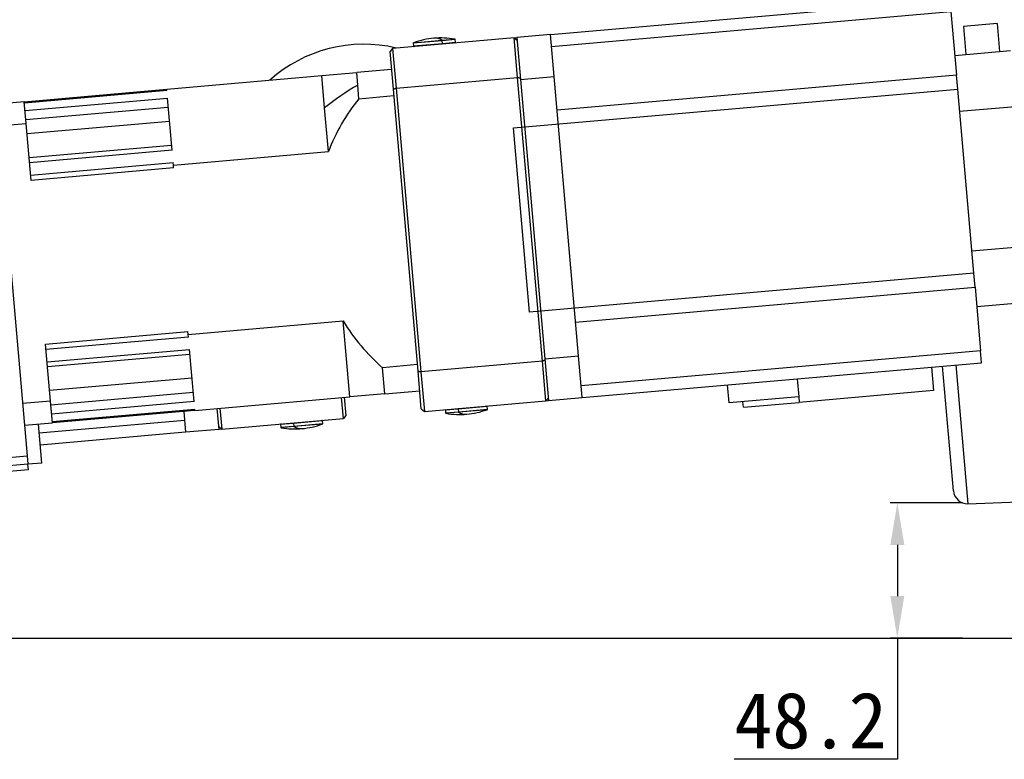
# Model space of a CAD drawing. Header units: millimetres. Extents: x 98673 to 101395, y 28002 to 29954.
# Tile 26 of 43: x 100255 to 100606, y 28495 to 28759. Entities that reach past the tile are written whole.
import ezdxf

# ---------------------------------------------------------------- set-up
doc = ezdxf.new("R2010")
doc.units = ezdxf.units.MM
doc.layers.add('标注', color=3, linetype='Continuous', lineweight=25)
doc.styles.get("Standard").update_dxf_attribs({"font": 'SimSun.ttf'})
doc.dimstyles.new('ISO-25', dxfattribs={"dimscale": 2.5, "dimtxt": 8, "dimasz": 6, "dimexe": 1, "dimexo": 0, "dimgap": 1.5, "dimtad": 1, "dimtoh": 1, "dimdsep": 46, "dimtxsty": 'Standard', "dimcen": 2.5, "dimclrd": 3, "dimclre": 3, "dimclrt": 3, "dimadec": 0, "dimazin": 0, "dimtfac": 1, "dimtmove": 0, "dimatfit": 3, "dimfxl": 0, "dimarcsym": 0})

# ---------------------------------------------------------------- blocks, each defined once
blk = doc.blocks.new('*D72')
at = {"layer": 'Defpoints', "color": 0, "lineweight": -3, "transparency": 16777216}
for p in [(100678.44, 28590.96), (100648.56, 28588.34), (100785.12, 28558.94), (100045.19, 28538.34), (100775.24, 28538.34)]:
    blk.add_point(p, dxfattribs=at)
at = {"layer": '标注', "color": 3, "lineweight": -2, "transparency": 16777216}
for p, q in [((100678.44, 28590.96), (100785.21, 28600.3)), ((100775.24, 28538.34), (100787.92, 28538.34))]:
    blk.add_line(p, q, dxfattribs=at)
blk.add_arc((100077.03, 28538.34), 708.39, 1.21325, 3.78675, dxfattribs=at)
at = {"layer": '标注', "color": 3, "lineweight": -3, "transparency": 16777216}
for points in [[(100781.38, 28584.93), (100786.37, 28585.32), (100782.72, 28600.08)], [(100787.76, 28553.37), (100782.76, 28553.31), (100785.42, 28538.34)]]:
    blk.add_solid(points, dxfattribs=at)
at = {"layer": '标注', "color": 3, "lineweight": -3, "transparency": 16777216, "insert": (100798.48, 28569.84), "char_height": 20, "attachment_point": 5, "rotation": 272.5}
blk.add_mtext('5°', dxfattribs=at)
blk = doc.blocks.new('*D73')
at = {"layer": 'Defpoints', "color": 0, "lineweight": -3, "transparency": 16777216}
for p in [(100591.39, 28586.58), (100568.1, 28538.34), (100591.39, 28538.34)]:
    blk.add_point(p, dxfattribs=at)
at = {"layer": '标注', "color": 3, "lineweight": -2, "transparency": 16777216}
for p, q in [((100591.39, 28586.58), (100565.6, 28586.58)), ((100568.1, 28571.58), (100568.1, 28553.34)), ((100591.39, 28538.34), (100565.6, 28538.34)), ((100568.1, 28538.34), (100568.1, 28495.11)), ((100568.1, 28495.11), (100509.94, 28495.11))]:
    blk.add_line(p, q, dxfattribs=at)
at = {"layer": '标注', "color": 3, "lineweight": -3, "transparency": 16777216}
for points in [[(100565.6, 28571.58), (100570.6, 28571.58), (100568.1, 28586.58)], [(100565.6, 28553.34), (100570.6, 28553.34), (100568.1, 28538.34)]]:
    blk.add_solid(points, dxfattribs=at)
at = {"layer": '标注', "color": 3, "lineweight": -3, "transparency": 16777216, "insert": (100537.14, 28508.86), "char_height": 20, "attachment_point": 5}
blk.add_mtext('48.2', dxfattribs=at)

msp = doc.modelspace()

# ---------------------------------------------------------------- linework, layer by layer
at = {"color": 7, "linetype": 'Continuous', "lineweight": 25}
for p, q in [((100444.377, 28753.62), (100586.833, 28766.083)), ((100444.746, 28749.407), (100587.202, 28761.871)), ((100587.202, 28761.871), (100589.193, 28739.114)), ((100603.644, 28757.516), (100591.69, 28756.47)), ((100591.69, 28756.47), (100592.561, 28746.508)), ((100603.644, 28757.516), (100604.515, 28747.554)), ((100431.427, 28752.487), (100388.092, 28748.695)), ((100405.788, 28751.395), (100395.464, 28750.491)), ((100395.595, 28750.697), (100405.715, 28751.582)), ((100405.715, 28751.582), (100410.242, 28751.978)), ((100410.407, 28751.799), (100405.788, 28751.395)), ((100405.871, 28750.452), (100405.788, 28751.395)), ((100410.489, 28750.856), (100410.407, 28751.799)), ((100431.427, 28752.487), (100432.423, 28752.574)), ((100432.664, 28738.347), (100431.427, 28752.487)), ((100431.427, 28752.487), (100432.51, 28751.578)), ((100444.377, 28753.62), (100432.423, 28752.574)), ((100432.423, 28752.574), (100433.73, 28737.631)), ((100445.685, 28738.677), (100444.377, 28753.62)), ((100388.092, 28748.695), (100387.183, 28747.612)), ((100388.363, 28734.124), (100387.183, 28747.612)), ((100388.092, 28748.695), (100389.329, 28734.555)), ((100395.464, 28750.491), (100395.546, 28749.548)), ((100395.546, 28749.548), (100405.871, 28750.452)), ((100405.871, 28750.452), (100410.489, 28750.856)), ((100588.576, 28746.159), (100608.5, 28747.902)), ((100387.75, 28741.137), (100375.298, 28740.047)), ((100307.556, 28734.121), (100362.845, 28738.958)), ((100362.845, 28738.958), (100375.298, 28740.047)), ((100363.851, 28727.464), (100362.845, 28738.958)), ((100375.687, 28735.597), (100375.298, 28740.047)), ((100389.329, 28734.555), (100432.664, 28738.347)), ((100441.52, 28637.121), (100432.664, 28738.347)), ((100433.73, 28737.631), (100445.685, 28738.677)), ((100433.73, 28737.631), (100442.446, 28638.011)), ((100454.4, 28639.057), (100445.685, 28738.677)), ((100589.193, 28739.114), (100446.737, 28726.651)), ((100589.623, 28734.193), (100589.193, 28739.114)), ((100256.75, 28729.676), (100307.556, 28734.121)), ((100307.599, 28733.631), (100256.793, 28729.186)), ((100307.599, 28733.631), (100307.556, 28734.121)), ((100376.112, 28730.736), (100375.687, 28735.597)), ((100397.159, 28633.587), (100388.363, 28734.124)), ((100389.329, 28734.555), (100398.186, 28633.33)), ((100431.228, 28720.335), (100589.623, 28734.193)), ((100595.373, 28668.468), (100589.623, 28734.193)), ((100246.575, 28731.241), (100257.765, 28603.341)), ((100257.025, 28726.535), (100307.831, 28730.98)), ((100309.46, 28712.36), (100307.831, 28730.98)), ((100376.112, 28730.736), (100388.564, 28731.826)), ((100256.75, 28729.676), (100246.788, 28728.804)), ((100257.43, 28721.902), (100256.75, 28729.676)), ((100308.122, 28727.648), (100257.317, 28723.203)), ((100365.215, 28711.872), (100363.851, 28727.464)), ((100590.319, 28726.235), (100610.243, 28727.978)), ((100247.468, 28721.031), (100257.43, 28721.902)), ((100259.208, 28701.588), (100257.43, 28721.902)), ((100308.562, 28722.627), (100257.756, 28718.182)), ((100436.979, 28654.61), (100431.228, 28720.335)), ((100258.497, 28709.714), (100309.303, 28714.159)), ((100309.46, 28712.36), (100258.654, 28707.915)), ((100309.926, 28707.035), (100365.215, 28711.872)), ((100259.04, 28703.502), (100309.846, 28707.947)), ((100310.014, 28706.033), (100259.208, 28701.588)), ((100309.926, 28707.035), (100309.846, 28707.947)), ((100310.014, 28706.033), (100309.926, 28707.035)), ((100594.677, 28676.425), (100614.601, 28678.169)), ((100595.373, 28668.468), (100436.979, 28654.61)), ((100595.804, 28663.546), (100595.373, 28668.468)), ((100453.348, 28651.083), (100595.804, 28663.546)), ((100595.804, 28663.546), (100597.795, 28640.79)), ((100616.344, 28658.245), (100596.42, 28656.502)), ((100315.209, 28646.644), (100370.498, 28651.481)), ((100372.868, 28624.396), (100370.498, 28651.481)), ((100264.316, 28643.202), (100315.122, 28647.647)), ((100315.289, 28645.732), (100264.483, 28641.287)), ((100315.209, 28646.644), (100315.122, 28647.647)), ((100315.289, 28645.732), (100315.209, 28646.644)), ((100266.093, 28622.887), (100264.316, 28643.202)), ((100264.869, 28636.874), (100315.675, 28641.319)), ((100315.833, 28639.52), (100265.027, 28635.075)), ((100317.304, 28622.699), (100315.675, 28641.319)), ((100442.446, 28638.011), (100454.4, 28639.057)), ((100455.708, 28624.114), (100454.4, 28639.057)), ((100597.795, 28640.79), (100455.339, 28628.327)), ((100598.163, 28636.578), (100597.795, 28640.79)), ((100396.958, 28635.885), (100384.506, 28634.796)), ((100441.52, 28637.121), (100398.186, 28633.33)), ((100442.757, 28622.981), (100441.52, 28637.121)), ((100442.446, 28638.011), (100443.753, 28623.069)), ((100455.708, 28624.114), (100598.163, 28636.578)), ((100588.111, 28590.841), (100584.217, 28635.358)), ((100588.949, 28635.772), (100593.279, 28586.281)), ((100385.32, 28625.485), (100384.506, 28634.796)), ((100398.339, 28620.099), (100397.159, 28633.587)), ((100398.186, 28633.33), (100399.423, 28619.19)), ((100580.232, 28635.009), (100580.968, 28626.599)), ((100316.574, 28631.053), (100265.768, 28626.608)), ((100508.071, 28622.229), (100507.51, 28628.647)), ((100532.415, 28630.825), (100532.976, 28624.408)), ((100266.207, 28621.586), (100317.013, 28626.031)), ((100385.32, 28625.485), (100372.868, 28624.396)), ((100385.32, 28625.485), (100397.773, 28626.574)), ((100580.968, 28626.599), (100533.15, 28622.415)), ((100266.093, 28622.887), (100256.131, 28622.016)), ((100266.773, 28615.113), (100266.093, 28622.887)), ((100317.304, 28622.699), (100266.498, 28618.254)), ((100317.579, 28619.558), (100372.868, 28624.396)), ((100370.533, 28616.663), (100369.879, 28624.134)), ((100370.876, 28624.221), (100371.442, 28617.746)), ((100399.423, 28619.19), (100442.757, 28622.981)), ((100443.666, 28624.065), (100442.757, 28622.981)), ((100442.757, 28622.981), (100443.753, 28623.069)), ((100443.753, 28623.069), (100455.708, 28624.114)), ((100532.976, 28624.408), (100508.071, 28622.229)), ((100513.227, 28620.672), (100513.052, 28622.664)), ((100513.227, 28620.672), (100533.15, 28622.415)), ((100532.976, 28624.408), (100533.15, 28622.415)), ((100266.73, 28615.603), (100317.536, 28620.048)), ((100317.579, 28619.558), (100266.773, 28615.113)), ((100313.594, 28619.21), (100314.248, 28611.738)), ((100317.579, 28619.558), (100317.536, 28620.048)), ((100326.202, 28612.784), (100325.549, 28620.256)), ((100326.545, 28620.343), (100327.199, 28612.871)), ((100371.442, 28617.746), (100370.533, 28616.663)), ((100398.339, 28620.099), (100399.423, 28619.19)), ((100411.53, 28620.049), (100406.912, 28619.645)), ((100406.912, 28619.645), (100406.994, 28618.702)), ((100406.994, 28618.702), (100411.613, 28619.106)), ((100411.686, 28618.918), (100407.159, 28618.522)), ((100421.854, 28620.952), (100411.53, 28620.049)), ((100411.53, 28620.049), (100411.613, 28619.106)), ((100411.613, 28619.106), (100421.937, 28620.009)), ((100421.806, 28619.803), (100411.686, 28618.918)), ((100421.937, 28620.009), (100421.854, 28620.952)), ((100256.811, 28614.242), (100266.773, 28615.113)), ((100263.007, 28600.788), (100261.792, 28614.678)), ((100313.879, 28615.951), (100262.077, 28611.419)), ((100327.199, 28612.871), (100370.533, 28616.663)), ((100352.755, 28614.906), (100348.136, 28614.502)), ((100348.136, 28614.502), (100348.219, 28613.559)), ((100348.219, 28613.559), (100352.837, 28613.963)), ((100363.079, 28615.81), (100352.755, 28614.906)), ((100352.755, 28614.906), (100352.837, 28613.963)), ((100352.837, 28613.963), (100363.161, 28614.867)), ((100363.03, 28614.661), (100352.91, 28613.776)), ((100363.161, 28614.867), (100363.079, 28615.81)), ((100314.248, 28611.738), (100262.446, 28607.206)), ((100326.202, 28612.784), (100314.248, 28611.738)), ((100326.115, 28613.78), (100327.199, 28612.871)), ((100327.199, 28612.871), (100326.202, 28612.784)), ((100352.91, 28613.776), (100348.383, 28613.38)), ((100237.841, 28601.598), (100257.765, 28603.341)), ((100258.026, 28600.353), (100238.103, 28598.609)), ((100257.765, 28603.341), (100258.026, 28600.353)), ((100263.007, 28600.788), (100258.026, 28600.353)), ((100258.201, 28598.36), (100258.026, 28600.353)), ((100258.201, 28598.36), (100238.277, 28596.617)), ((100593.279, 28586.281), (100648.559, 28588.344))]:
    msp.add_line(p, q, dxfattribs=at)
at = {"color": 7, "linetype": 'Continuous', "lineweight": 25, "flags": 128}
for points in [[(100405.871, 28750.452), (100405.873, 28750.413), (100405.872, 28750.375), (100405.868, 28750.34), (100405.861, 28750.309), (100405.852, 28750.283), (100405.84, 28750.263), (100405.827, 28750.251), (100405.812, 28750.246)], [(100432.664, 28738.347), (100432.792, 28738.315), (100432.921, 28738.283), (100433.049, 28738.251), (100433.177, 28738.218), (100433.305, 28738.186), (100433.434, 28738.154), (100433.562, 28738.122), (100433.69, 28738.09)], [(100388.363, 28734.124), (100388.484, 28734.178), (100388.605, 28734.232), (100388.726, 28734.286), (100388.846, 28734.34), (100388.967, 28734.394), (100389.088, 28734.448), (100389.209, 28734.502), (100389.329, 28734.555)], [(100442.486, 28637.553), (100442.365, 28637.499), (100442.245, 28637.445), (100442.124, 28637.391), (100442.003, 28637.337), (100441.882, 28637.283), (100441.762, 28637.229), (100441.641, 28637.175), (100441.52, 28637.121)], [(100397.159, 28633.587), (100397.288, 28633.555), (100397.416, 28633.523), (100397.544, 28633.491), (100397.672, 28633.458), (100397.801, 28633.426), (100397.929, 28633.394), (100398.057, 28633.362), (100398.186, 28633.33)], [(100411.53, 28620.049), (100411.528, 28620.088), (100411.529, 28620.125), (100411.533, 28620.16), (100411.54, 28620.191), (100411.549, 28620.217), (100411.561, 28620.237), (100411.574, 28620.249), (100411.589, 28620.255)], [(100352.755, 28614.906), (100352.753, 28614.945), (100352.754, 28614.983), (100352.758, 28615.018), (100352.765, 28615.049), (100352.774, 28615.075), (100352.785, 28615.095), (100352.799, 28615.107), (100352.813, 28615.112)]]:
    msp.add_lwpolyline(points, dxfattribs=at)
at = {"color": 7, "linetype": 'Continuous', "lineweight": 25}
for centre, radius, start, end in [((100405.33, 28723.778), 28.625, 95, 109.88123), ((100405.33, 28723.778), 28.625, 80.11877, 95), ((100403.153, 28747.398), 4.906, 58.51924, 93.71784), ((100405.526, 28751.4), 0.262, 358.79136, 43.93656), ((100410.208, 28751.781), 0.2, 5, 80.11877), ((100377.782, 28700.17), 50, 76.59486, 131.9798), ((100395.663, 28750.509), 0.2, 109.88123, 185), ((100395.746, 28749.566), 0.2, 185, 275), ((100410.29, 28750.838), 0.2, 275, 5), ((100421.626, 28656.066), 91.846, 120.01185, 128.98007), ((100429.869, 28687.102), 69.237, 140.93393, 159.03735), ((100429.869, 28687.102), 69.237, 210.96265, 229.06607), ((100421.655, 28620.934), 0.2, 5, 95), ((100407.111, 28619.662), 0.2, 95, 185), ((100407.193, 28618.719), 0.2, 185, 260.11877), ((100412.071, 28646.722), 28.625, 260.11877, 275), ((100411.875, 28619.1), 0.262, 178.79136, 223.93656), ((100414.248, 28623.102), 4.906, 238.51924, 273.71784), ((100412.071, 28646.722), 28.625, 275, 289.88123), ((100421.738, 28619.991), 0.2, 289.88123, 5), ((100348.335, 28614.52), 0.2, 95, 185), ((100353.099, 28613.958), 0.262, 178.79136, 223.93656), ((100353.296, 28641.58), 28.625, 275, 289.88123), ((100362.88, 28615.792), 0.2, 5, 95), ((100362.962, 28614.849), 0.2, 289.88123, 5), ((100348.418, 28613.577), 0.2, 185, 260.11877), ((100353.296, 28641.58), 28.625, 260.11877, 275), ((100355.472, 28617.96), 4.906, 238.51924, 273.71784), ((100593.092, 28591.277), 5, 185, 272.13759)]:
    msp.add_arc(centre, radius, start, end, dxfattribs=at)
at = {"layer": '标注', "lineweight": -3}
msp.add_line((100045.185, 28538.342), (100775.244, 28538.342), dxfattribs=at)

# ---------------------------------------------------------------- dimensions: what is measured, and where the dimension line sits
dim = msp.add_angular_dim_2l(base=(100785.12, 28558.945), line1=((100045.185, 28538.342), (100775.244, 28538.342)), line2=((100648.559, 28588.344), (100678.445, 28590.959)), dimstyle='ISO-25', dxfattribs=at)
dim.commit()
dim.dimension.update_dxf_attribs({"geometry": '*D72', "text_midpoint": (100798.482, 28569.841)})
dim = msp.add_linear_dim(base=(100568.099, 28538.342), p1=(100591.386, 28586.577), p2=(100591.386, 28538.342), angle=90, dimstyle='ISO-25', override={"dimdec": 1}, dxfattribs=at)
dim.commit()
dim.dimension.update_dxf_attribs({"geometry": '*D73', "text_midpoint": (100537.142, 28495.105), "dimtype": 160})

doc.saveas('drawing.dxf')
